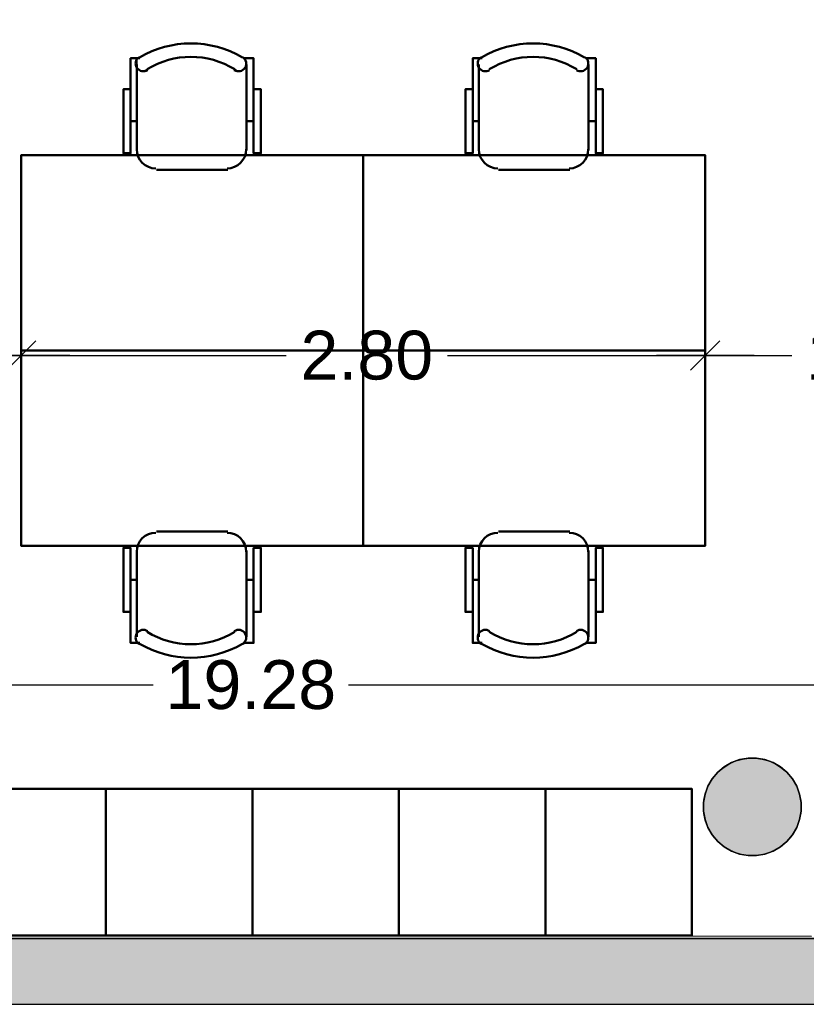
# Model space of a CAD drawing. Header units: metres. Extents: x -1 to 437, y -6 to 28.
# Tile 16 of 28: x 413.14 to 416.36, y 12.84 to 16.88. Entities that reach past the tile are written whole.
import ezdxf

# ---------------------------------------------------------------- set-up
doc = ezdxf.new("R2010")
doc.units = ezdxf.units.M
doc.header["$PDMODE"] = 65
doc.linetypes.add('CONTINUA', pattern=[0])
for name, color, linetype, lineweight in [('3D P5 MURS', 7, 'CONTINUA', 25), ('3D P5 PILAR', 7, 'CONTINUA', 25), ('P5 COTES', 7, 'CONTINUA', 25), ('P5 LOCAL', 7, 'CONTINUA', 25), ('P5 MOBLES', 7, 'CONTINUA', 25), ('P5 SUP.LLIURE', 7, 'CONTINUA', 25)]:
    doc.layers.add(name, color=color, linetype=linetype, lineweight=lineweight)
doc.styles.add('ARIAL', font='arial.ttf')
doc.dimstyles.new('DIMSTYLE_16', dxfattribs={"dimtxt": 0.2, "dimasz": 0.2, "dimexe": 0, "dimexo": 1e-06, "dimgap": 0.1, "dimtad": 0, "dimrnd": 0.005, "dimzin": 4, "dimdsep": 46, "dimtxsty": 'ARIAL', "dimblk1": 'ALL_ML_STRICH', "dimblk2": 'ALL_ML_STRICH', "dimsah": 1, "dimcen": 0, "dimse1": 1, "dimse2": 1, "dimclrd": 2, "dimclre": 2, "dimclrt": 2, "dimadec": 0, "dimazin": 0, "dimtfac": 1, "dimtdec": 0, "dimtix": 1, "dimtmove": 2, "dimatfit": 3, "dimfxl": 0, "dimtzin": 0, "dimlwd": 0, "dimlwe": 35, "dimarcsym": 0})
doc.dimstyles.new('DIMSTYLE_6', dxfattribs={"dimtxt": 0.2, "dimasz": 0.2, "dimexe": 0, "dimexo": 1e-06, "dimgap": 0.1, "dimtad": 0, "dimrnd": 0.01, "dimzin": 4, "dimdsep": 46, "dimtxsty": 'ARIAL', "dimblk1": 'ALL_ML_STRICH', "dimblk2": 'ALL_ML_STRICH', "dimsah": 1, "dimcen": 0, "dimse1": 1, "dimse2": 1, "dimclrd": 2, "dimclre": 2, "dimclrt": 2, "dimadec": 0, "dimazin": 0, "dimtfac": 1, "dimtdec": 0, "dimtix": 1, "dimtmove": 2, "dimatfit": 3, "dimfxl": 0, "dimtzin": 0, "dimlwd": 0, "dimlwe": 35, "dimarcsym": 0})
doc.dimstyles.new('DIMSTYLE_9', dxfattribs={"dimtxt": 0.2, "dimasz": 0.2, "dimexe": 0, "dimexo": 1e-06, "dimgap": 0.1, "dimtad": 0, "dimdec": 0, "dimlfac": 100, "dimrnd": 1, "dimzin": 4, "dimdsep": 46, "dimtxsty": 'ARIAL', "dimblk1": 'ALL_ML_STRICH', "dimblk2": 'ALL_ML_STRICH', "dimsah": 1, "dimcen": 0, "dimse1": 1, "dimse2": 1, "dimclrd": 2, "dimclre": 2, "dimclrt": 2, "dimadec": 0, "dimazin": 0, "dimtfac": 1, "dimtdec": 0, "dimtix": 1, "dimtmove": 2, "dimatfit": 3, "dimfxl": 0, "dimtzin": 0, "dimlwd": 0, "dimlwe": 35, "dimarcsym": 0})

# ---------------------------------------------------------------- blocks, each defined once
blk = doc.blocks.new('_CLOSEDFILLED')
at = {"color": 0, "linetype": 'ByBlock', "lineweight": -2}
blk.add_solid([(-1, 0), (0, 0), (-1, 0)], dxfattribs=at)
blk = doc.blocks.new('OBJETO_COMPLEJO_25')
at = {"layer": 'P5 MOBLES', "color": 202, "linetype": 'CONTINUA', "lineweight": 50, "transparency": 33554687}
for p, q in [((413.6158, 16.3406), (413.6158, 16.6919)), ((414.0645, 16.6919), (414.0645, 16.3406)), ((413.5904, 16.4591), (413.6158, 16.4591)), ((414.0942, 16.4591), (414.0645, 16.4591)), ((413.9883, 16.2601), (413.6962, 16.2601))]:
    blk.add_line(p, q, dxfattribs=at)
for points in [[(413.5904, 16.5903), (413.5608, 16.5903), (413.5608, 16.3279), (413.5904, 16.3279), (413.5904, 16.7173), (413.6285, 16.7173)], [(413.625, 16.7217), (413.6201, 16.7176), (413.6162, 16.7128), (413.6133, 16.7074), (413.6116, 16.7016), (413.6109, 16.6956), (413.6115, 16.6895), (413.6132, 16.6836), (413.6161, 16.6779), (413.6201, 16.673), (413.6249, 16.669), (413.6303, 16.6661), (413.6361, 16.6643), (413.6421, 16.6636), (413.6482, 16.664), (413.6541, 16.6657), (413.6598, 16.6686)], [(414.015, 16.6686), (414.0207, 16.6657), (414.0267, 16.664), (414.0328, 16.6636), (414.0388, 16.6643), (414.0445, 16.6661), (414.0499, 16.669), (414.0547, 16.673), (414.0587, 16.6779), (414.0617, 16.6836), (414.0634, 16.6895), (414.0639, 16.6956), (414.0633, 16.7016), (414.0615, 16.7074), (414.0587, 16.7128), (414.0547, 16.7176), (414.0498, 16.7217)], [(414.0942, 16.5903), (414.1238, 16.5903), (414.1238, 16.3279), (414.0942, 16.3279), (414.0942, 16.7173), (414.0518, 16.7173)], [(413.6152, 16.344), (413.6168, 16.3282), (413.6213, 16.3135), (413.6285, 16.3002), (413.6381, 16.2886), (413.6497, 16.279), (413.663, 16.2718), (413.6777, 16.2672), (413.6935, 16.2657)], [(413.9856, 16.2657), (414.0014, 16.2672), (414.0161, 16.2718), (414.0294, 16.279), (414.041, 16.2886), (414.0505, 16.3002), (414.0577, 16.3135), (414.0623, 16.3282), (414.0639, 16.344)]]:
    blk.add_lwpolyline(points, dxfattribs=at)
blk.add_lwpolyline([(414.5429, 15.5193), (413.1417, 15.5193), (413.1417, 16.3194), (414.5429, 16.3194), (414.5429, 15.5193)], close=True, dxfattribs=at)
for centre, radius, start, end in [((413.8375, 16.3612), 0.4167, 59.5738, 120.4458), ((413.8375, 16.3823), 0.3405, 58.2581, 121.7649)]:
    blk.add_arc(centre, radius, start, end, dxfattribs=at)
blk = doc.blocks.new('OBJETO_COMPLEJO_26')
at = {"layer": 'P5 MOBLES', "color": 202, "linetype": 'CONTINUA', "lineweight": 50, "transparency": 33554687}
for p, q in [((413.9883, 14.7785), (413.6962, 14.7785)), ((413.6158, 14.6981), (413.6158, 14.3467)), ((414.0645, 14.3467), (414.0645, 14.6981)), ((413.5904, 14.5796), (413.6158, 14.5796)), ((414.0942, 14.5796), (414.0645, 14.5796))]:
    blk.add_line(p, q, dxfattribs=at)
blk.add_lwpolyline([(414.5429, 15.5193), (413.1417, 15.5193), (413.1417, 14.7192), (414.5429, 14.7192), (414.5429, 15.5193)], close=True, dxfattribs=at)
for points in [[(413.6152, 14.6947), (413.6168, 14.7105), (413.6213, 14.7252), (413.6285, 14.7385), (413.6381, 14.75), (413.6497, 14.7596), (413.663, 14.7668), (413.6777, 14.7714), (413.6935, 14.773)], [(413.9856, 14.773), (414.0014, 14.7714), (414.0161, 14.7668), (414.0294, 14.7596), (414.041, 14.75), (414.0505, 14.7385), (414.0577, 14.7252), (414.0623, 14.7105), (414.0639, 14.6947)], [(413.5904, 14.4483), (413.5608, 14.4483), (413.5608, 14.7108), (413.5904, 14.7108), (413.5904, 14.3213), (413.6285, 14.3213)], [(414.0942, 14.4483), (414.1238, 14.4483), (414.1238, 14.7108), (414.0942, 14.7108), (414.0942, 14.3213), (414.0518, 14.3213)], [(413.625, 14.3169), (413.6201, 14.321), (413.6162, 14.3258), (413.6133, 14.3312), (413.6116, 14.337), (413.6109, 14.343), (413.6115, 14.3491), (413.6132, 14.355), (413.6161, 14.3607), (413.6201, 14.3657), (413.6249, 14.3696), (413.6303, 14.3725), (413.6361, 14.3744), (413.6421, 14.3751), (413.6482, 14.3746), (413.6541, 14.3729), (413.6598, 14.37)], [(414.015, 14.37), (414.0207, 14.3729), (414.0267, 14.3746), (414.0328, 14.3751), (414.0388, 14.3744), (414.0445, 14.3725), (414.0499, 14.3696), (414.0547, 14.3657), (414.0587, 14.3607), (414.0617, 14.355), (414.0634, 14.3491), (414.0639, 14.343), (414.0633, 14.337), (414.0615, 14.3312), (414.0587, 14.3258), (414.0547, 14.321), (414.0498, 14.3169)]]:
    blk.add_lwpolyline(points, dxfattribs=at)
for centre, radius, start, end in [((413.8375, 14.6563), 0.3405, 238.2351, 301.7419), ((413.8375, 14.6774), 0.4167, 239.5542, 300.4262)]:
    blk.add_arc(centre, radius, start, end, dxfattribs=at)
blk = doc.blocks.new('OBJETO_COMPLEJO_27')
at = {"layer": 'P5 MOBLES', "color": 202, "linetype": 'CONTINUA', "lineweight": 50, "transparency": 33554687}
for p, q in [((415.017, 16.3406), (415.017, 16.6919)), ((415.4657, 16.6919), (415.4657, 16.3406)), ((414.9916, 16.4591), (415.017, 16.4591)), ((415.4953, 16.4591), (415.4657, 16.4591)), ((415.3895, 16.2601), (415.0974, 16.2601))]:
    blk.add_line(p, q, dxfattribs=at)
for points in [[(414.9916, 16.5903), (414.962, 16.5903), (414.962, 16.3279), (414.9916, 16.3279), (414.9916, 16.7173), (415.0297, 16.7173)], [(415.0262, 16.7217), (415.0213, 16.7176), (415.0174, 16.7128), (415.0145, 16.7074), (415.0127, 16.7016), (415.0121, 16.6956), (415.0126, 16.6895), (415.0144, 16.6836), (415.0173, 16.6779), (415.0213, 16.673), (415.0261, 16.669), (415.0315, 16.6661), (415.0372, 16.6643), (415.0433, 16.6636), (415.0493, 16.664), (415.0553, 16.6657), (415.061, 16.6686)], [(415.4162, 16.6686), (415.4219, 16.6657), (415.4279, 16.664), (415.4339, 16.6636), (415.44, 16.6643), (415.4457, 16.6661), (415.4511, 16.669), (415.4559, 16.673), (415.4599, 16.6779), (415.4628, 16.6836), (415.4646, 16.6895), (415.4651, 16.6956), (415.4644, 16.7016), (415.4627, 16.7074), (415.4598, 16.7128), (415.4559, 16.7176), (415.451, 16.7217)], [(415.4953, 16.5903), (415.525, 16.5903), (415.525, 16.3279), (415.4953, 16.3279), (415.4953, 16.7173), (415.453, 16.7173)], [(415.0163, 16.344), (415.0179, 16.3282), (415.0225, 16.3135), (415.0297, 16.3002), (415.0393, 16.2886), (415.0509, 16.279), (415.0642, 16.2718), (415.0789, 16.2672), (415.0947, 16.2657)], [(415.3868, 16.2657), (415.4025, 16.2672), (415.4172, 16.2718), (415.4305, 16.279), (415.4421, 16.2886), (415.4517, 16.3002), (415.4589, 16.3135), (415.4635, 16.3282), (415.4651, 16.344)]]:
    blk.add_lwpolyline(points, dxfattribs=at)
blk.add_lwpolyline([(415.9441, 15.5193), (414.5429, 15.5193), (414.5429, 16.3194), (415.9441, 16.3194), (415.9441, 15.5193)], close=True, dxfattribs=at)
for centre, radius, start, end in [((415.2387, 16.3612), 0.4167, 59.5738, 120.4458), ((415.2387, 16.3823), 0.3405, 58.2581, 121.7649)]:
    blk.add_arc(centre, radius, start, end, dxfattribs=at)
blk = doc.blocks.new('OBJETO_COMPLEJO_28')
at = {"layer": 'P5 MOBLES', "color": 202, "linetype": 'CONTINUA', "lineweight": 50, "transparency": 33554687}
for p, q in [((415.3895, 14.7785), (415.0974, 14.7785)), ((415.017, 14.6981), (415.017, 14.3467)), ((415.4657, 14.3467), (415.4657, 14.6981)), ((414.9916, 14.5796), (415.017, 14.5796)), ((415.4953, 14.5796), (415.4657, 14.5796))]:
    blk.add_line(p, q, dxfattribs=at)
blk.add_lwpolyline([(415.9441, 15.5193), (414.5429, 15.5193), (414.5429, 14.7192), (415.9441, 14.7192), (415.9441, 15.5193)], close=True, dxfattribs=at)
for points in [[(415.0163, 14.6947), (415.0179, 14.7105), (415.0225, 14.7252), (415.0297, 14.7385), (415.0393, 14.75), (415.0509, 14.7596), (415.0642, 14.7668), (415.0789, 14.7714), (415.0947, 14.773)], [(415.3868, 14.773), (415.4025, 14.7714), (415.4172, 14.7668), (415.4305, 14.7596), (415.4421, 14.75), (415.4517, 14.7385), (415.4589, 14.7252), (415.4635, 14.7105), (415.4651, 14.6947)], [(414.9916, 14.4483), (414.962, 14.4483), (414.962, 14.7108), (414.9916, 14.7108), (414.9916, 14.3213), (415.0297, 14.3213)], [(415.4953, 14.4483), (415.525, 14.4483), (415.525, 14.7108), (415.4953, 14.7108), (415.4953, 14.3213), (415.453, 14.3213)], [(415.0262, 14.3169), (415.0213, 14.321), (415.0174, 14.3258), (415.0145, 14.3312), (415.0127, 14.337), (415.0121, 14.343), (415.0126, 14.3491), (415.0144, 14.355), (415.0173, 14.3607), (415.0213, 14.3657), (415.0261, 14.3696), (415.0315, 14.3725), (415.0372, 14.3744), (415.0433, 14.3751), (415.0493, 14.3746), (415.0553, 14.3729), (415.061, 14.37)], [(415.4162, 14.37), (415.4219, 14.3729), (415.4279, 14.3746), (415.4339, 14.3751), (415.44, 14.3744), (415.4457, 14.3725), (415.4511, 14.3696), (415.4559, 14.3657), (415.4599, 14.3607), (415.4628, 14.355), (415.4646, 14.3491), (415.4651, 14.343), (415.4644, 14.337), (415.4627, 14.3312), (415.4598, 14.3258), (415.4559, 14.321), (415.451, 14.3169)]]:
    blk.add_lwpolyline(points, dxfattribs=at)
for centre, radius, start, end in [((415.2387, 14.6563), 0.3405, 238.2351, 301.7419), ((415.2387, 14.6774), 0.4167, 239.5542, 300.4262)]:
    blk.add_arc(centre, radius, start, end, dxfattribs=at)
blk = doc.blocks.new('ALL_ML_STRICH')
at = {"color": 0, "linetype": 'ByBlock', "lineweight": -2}
for p, q in [((0, -0.5), (0, 0.5)), ((-0.3, -0.3), (0.3, 0.3)), ((-1, 0), (0.5, 0))]:
    blk.add_line(p, q, dxfattribs=at)
blk = doc.blocks.new('*D88')
at = {"layer": 'DEFPOINTS', "color": 2, "linetype": 'CONTINUA', "lineweight": 35, "transparency": 33554687}
for p in [(404.437, 14.4941), (404.437, 14.1493), (423.7153, 13.1195)]:
    blk.add_point(p, dxfattribs=at)
at = {"layer": 'P5 COTES', "color": 2, "linetype": 'CONTINUA', "lineweight": -2, "transparency": 33554687}
for p, q in [((404.437, 14.1493), (413.6827, 14.1493)), ((414.4827, 14.1493), (423.7153, 14.1493))]:
    blk.add_line(p, q, dxfattribs=at)
at = {"layer": 'P5 COTES', "color": 2, "linetype": 'CONTINUA', "lineweight": 35, "transparency": 33554687, "xscale": 0.2, "yscale": 0.2, "zscale": 0.2, "rotation": 180}
blk.add_blockref('ALL_ML_STRICH', (404.437, 14.1493), dxfattribs=at)
at = {"layer": 'P5 COTES', "color": 2, "linetype": 'CONTINUA', "lineweight": 35, "transparency": 33554687, "xscale": 0.2, "yscale": 0.2, "zscale": 0.2}
blk.add_blockref('ALL_ML_STRICH', (423.7153, 14.1493), dxfattribs=at)
at = {"layer": 'P5 COTES', "color": 2, "linetype": 'CONTINUA', "lineweight": 35, "transparency": 33554687, "insert": (414.0827, 14.1493), "char_height": 0.2, "width": 1, "attachment_point": 5, "style": 'ARIAL'}
blk.add_mtext('\\A1;{\\A1;{19.28\\H0.132000;\\S^ ;}}', dxfattribs=at)
blk = doc.blocks.new('*D97')
at = {"layer": 'DEFPOINTS', "color": 2, "linetype": 'CONTINUA', "lineweight": 35, "transparency": 33554687}
for p in [(413.1417, 15.9812), (412.3417, 15.6866), (412.3417, 15.4993)]:
    blk.add_point(p, dxfattribs=at)
at = {"layer": 'P5 COTES', "color": 2, "linetype": 'CONTINUA', "lineweight": -2, "transparency": 33554687}
for p, q in [((412.3417, 15.4993), (412.543, 15.4993)), ((412.923, 15.4993), (413.1417, 15.4993))]:
    blk.add_line(p, q, dxfattribs=at)
at = {"layer": 'P5 COTES', "color": 2, "linetype": 'CONTINUA', "lineweight": 35, "transparency": 33554687, "xscale": 0.2, "yscale": 0.2, "zscale": 0.2, "rotation": 180}
blk.add_blockref('ALL_ML_STRICH', (412.3417, 15.4993), dxfattribs=at)
at = {"layer": 'P5 COTES', "color": 2, "linetype": 'CONTINUA', "lineweight": 35, "transparency": 33554687, "xscale": 0.2, "yscale": 0.2, "zscale": 0.2}
blk.add_blockref('ALL_ML_STRICH', (413.1417, 15.4993), dxfattribs=at)
at = {"layer": 'P5 COTES', "color": 2, "linetype": 'CONTINUA', "lineweight": 35, "transparency": 33554687, "insert": (412.733, 15.4993), "char_height": 0.2, "width": 0.4, "attachment_point": 5, "style": 'ARIAL'}
blk.add_mtext('\\A1;{80}', dxfattribs=at)
blk = doc.blocks.new('*D98')
at = {"layer": 'DEFPOINTS', "color": 2, "linetype": 'CONTINUA', "lineweight": 35, "transparency": 33554687}
for p in [(413.1417, 15.9812), (415.9441, 15.9196), (413.1417, 15.4993)]:
    blk.add_point(p, dxfattribs=at)
at = {"layer": 'P5 COTES', "color": 2, "linetype": 'CONTINUA', "lineweight": -2, "transparency": 33554687}
for p, q in [((413.1417, 15.4993), (414.2277, 15.4993)), ((414.8877, 15.4993), (415.9441, 15.4993))]:
    blk.add_line(p, q, dxfattribs=at)
at = {"layer": 'P5 COTES', "color": 2, "linetype": 'CONTINUA', "lineweight": 35, "transparency": 33554687, "xscale": 0.2, "yscale": 0.2, "zscale": 0.2, "rotation": 180}
blk.add_blockref('ALL_ML_STRICH', (413.1417, 15.4993), dxfattribs=at)
at = {"layer": 'P5 COTES', "color": 2, "linetype": 'CONTINUA', "lineweight": 35, "transparency": 33554687, "xscale": 0.2, "yscale": 0.2, "zscale": 0.2}
blk.add_blockref('ALL_ML_STRICH', (415.9441, 15.4993), dxfattribs=at)
at = {"layer": 'P5 COTES', "color": 2, "linetype": 'CONTINUA', "lineweight": 35, "transparency": 33554687, "insert": (414.5577, 15.4993), "char_height": 0.2, "width": 0.8, "attachment_point": 5, "style": 'ARIAL'}
blk.add_mtext('\\A1;{\\A1;{2.80\\H0.132000;\\S^ ;}}', dxfattribs=at)
blk = doc.blocks.new('*D99')
at = {"layer": 'DEFPOINTS', "color": 2, "linetype": 'CONTINUA', "lineweight": 35, "transparency": 33554687}
for p in [(415.9441, 15.9196), (417.2841, 15.6495), (415.9441, 15.4993)]:
    blk.add_point(p, dxfattribs=at)
at = {"layer": 'P5 COTES', "color": 2, "linetype": 'CONTINUA', "lineweight": -2, "transparency": 33554687}
for p, q in [((415.9441, 15.4993), (416.2989, 15.4993)), ((416.9589, 15.4993), (417.2841, 15.4993))]:
    blk.add_line(p, q, dxfattribs=at)
at = {"layer": 'P5 COTES', "color": 2, "linetype": 'CONTINUA', "lineweight": 35, "transparency": 33554687, "xscale": 0.2, "yscale": 0.2, "zscale": 0.2, "rotation": 180}
blk.add_blockref('ALL_ML_STRICH', (415.9441, 15.4993), dxfattribs=at)
at = {"layer": 'P5 COTES', "color": 2, "linetype": 'CONTINUA', "lineweight": 35, "transparency": 33554687, "xscale": 0.2, "yscale": 0.2, "zscale": 0.2}
blk.add_blockref('ALL_ML_STRICH', (417.2841, 15.4993), dxfattribs=at)
at = {"layer": 'P5 COTES', "color": 2, "linetype": 'CONTINUA', "lineweight": 35, "transparency": 33554687, "insert": (416.6289, 15.4993), "char_height": 0.2, "width": 0.8, "attachment_point": 5, "style": 'ARIAL'}
blk.add_mtext('\\A1;{\\A1;{1.34\\H0.132000;\\S^ ;}}', dxfattribs=at)
blk = doc.blocks.new('*D123')
at = {"layer": 'DEFPOINTS', "color": 2, "linetype": 'CONTINUA', "lineweight": 35, "transparency": 33554687}
for p in [(413.283, 17.9241), (412.11, 16.3196), (413.13, 16.3196)]:
    blk.add_point(p, dxfattribs=at)
at = {"layer": 'P5 COTES', "color": 2, "linetype": 'CONTINUA', "lineweight": -2, "transparency": 33554687}
for p, q in [((412.11, 17.4666), (412.11, 17.9241)), ((412.11, 16.3196), (412.11, 16.8066))]:
    blk.add_line(p, q, dxfattribs=at)
at = {"layer": 'P5 COTES', "color": 2, "linetype": 'CONTINUA', "lineweight": 35, "transparency": 33554687, "xscale": 0.2, "yscale": 0.2, "zscale": 0.2}
for p, rotation in [((412.11, 17.9241), 90), ((412.11, 16.3196), 270)]:
    blk.add_blockref('ALL_ML_STRICH', p, dxfattribs=dict(at, rotation=rotation))
at = {"layer": 'P5 COTES', "color": 2, "linetype": 'CONTINUA', "lineweight": 35, "transparency": 33554687, "insert": (412.11, 17.1366), "char_height": 0.2, "width": 0.8, "attachment_point": 5, "rotation": 90, "style": 'ARIAL'}
blk.add_mtext('\\A1;{\\A1;{1.60\\H0.132000;\\S^ ;}}', dxfattribs=at)

msp = doc.modelspace()

# ---------------------------------------------------------------- hatches: boundary and pattern name
at = {"layer": '3D P5 MURS', "linetype": 'CONTINUA', "lineweight": 18, "true_color": 0xa0a0a0, "transparency": 33554687}
msp.add_hatch(color=253, dxfattribs=at).paths.add_polyline_path([(398.24173, 12.84061), (423.65829, 12.84061), (423.71419, 13.11061), (398.29522, 13.11061)])
at = {"layer": '3D P5 PILAR', "linetype": 'CONTINUA', "lineweight": 18, "transparency": 33554687}
msp.add_hatch(color=9, dxfattribs=at).paths.add_polyline_path([(416.15446, 13.84921), (416.11951, 13.84921), (416.08509, 13.84314), (416.05225, 13.83118), (416.02198, 13.81371), (415.9952, 13.79124), (415.97274, 13.76447), (415.95526, 13.7342), (415.94331, 13.70136), (415.93724, 13.66694), (415.93724, 13.63198), (415.94331, 13.59756), (415.95526, 13.56472), (415.97274, 13.53445), (415.9952, 13.50768), (416.02198, 13.48521), (416.05225, 13.46774), (416.08509, 13.45578), (416.11951, 13.44971), (416.15446, 13.44971), (416.18888, 13.45578), (416.22172, 13.46774), (416.25199, 13.48521), (416.27877, 13.50768), (416.30123, 13.53445), (416.31871, 13.56472), (416.33066, 13.59756), (416.33673, 13.63198), (416.33673, 13.66694), (416.33066, 13.70136), (416.31871, 13.7342), (416.30123, 13.76447), (416.27877, 13.79124), (416.25199, 13.81371), (416.22172, 13.83118), (416.18888, 13.84314)])

# ---------------------------------------------------------------- linework, layer by layer
at = {"layer": '3D P5 MURS', "color": 7, "linetype": 'CONTINUA', "lineweight": 25, "transparency": 33554687}
for p, q in [((423.71419, 13.11061), (398.29522, 13.11061)), ((398.24173, 12.84061), (423.65829, 12.84061))]:
    msp.add_line(p, q, dxfattribs=at)
at = {"layer": '3D P5 PILAR', "color": 7, "linetype": 'CONTINUA', "lineweight": 25, "transparency": 33554687}
for p, q in [((416.08509, 13.84314), (416.05225, 13.83118)), ((416.11951, 13.84921), (416.08509, 13.84314)), ((416.15446, 13.84921), (416.11951, 13.84921)), ((416.18888, 13.84314), (416.15446, 13.84921)), ((416.22172, 13.83118), (416.18888, 13.84314)), ((416.02198, 13.81371), (415.9952, 13.79124)), ((416.05225, 13.83118), (416.02198, 13.81371)), ((416.25199, 13.81371), (416.22172, 13.83118)), ((416.27877, 13.79124), (416.25199, 13.81371)), ((415.97274, 13.76447), (415.95526, 13.7342)), ((415.9952, 13.79124), (415.97274, 13.76447)), ((416.30123, 13.76447), (416.27877, 13.79124)), ((416.31871, 13.7342), (416.30123, 13.76447)), ((415.95526, 13.7342), (415.94331, 13.70136)), ((416.33066, 13.70136), (416.31871, 13.7342)), ((415.94331, 13.70136), (415.93724, 13.66694)), ((416.33673, 13.66694), (416.33066, 13.70136)), ((415.93724, 13.66694), (415.93724, 13.63198)), ((416.33673, 13.63198), (416.33673, 13.66694)), ((415.93724, 13.63198), (415.94331, 13.59756)), ((415.94331, 13.59756), (415.95526, 13.56472)), ((416.31871, 13.56472), (416.33066, 13.59756)), ((416.33066, 13.59756), (416.33673, 13.63198)), ((415.95526, 13.56472), (415.97274, 13.53445)), ((416.30123, 13.53445), (416.31871, 13.56472)), ((415.97274, 13.53445), (415.9952, 13.50768)), ((416.27877, 13.50768), (416.30123, 13.53445)), ((415.9952, 13.50768), (416.02198, 13.48521)), ((416.02198, 13.48521), (416.05225, 13.46774)), ((416.22172, 13.46774), (416.25199, 13.48521)), ((416.25199, 13.48521), (416.27877, 13.50768)), ((416.05225, 13.46774), (416.08509, 13.45578)), ((416.08509, 13.45578), (416.11951, 13.44971)), ((416.11951, 13.44971), (416.15446, 13.44971)), ((416.15446, 13.44971), (416.18888, 13.45578)), ((416.18888, 13.45578), (416.22172, 13.46774))]:
    msp.add_line(p, q, dxfattribs=at)
at = {"layer": 'P5 LOCAL', "color": 7, "linetype": 'CONTINUA', "lineweight": 25, "transparency": 33554687}
for p, q in [((416.05225, 13.83118), (416.08509, 13.84314)), ((416.08509, 13.84314), (416.11951, 13.84921)), ((416.11951, 13.84921), (416.15446, 13.84921)), ((416.15446, 13.84921), (416.18888, 13.84314)), ((416.18888, 13.84314), (416.22172, 13.83118)), ((415.9952, 13.79124), (416.02198, 13.81371)), ((416.02198, 13.81371), (416.05225, 13.83118)), ((416.22172, 13.83118), (416.25199, 13.81371)), ((416.25199, 13.81371), (416.27877, 13.79124)), ((415.95526, 13.7342), (415.97274, 13.76447)), ((415.97274, 13.76447), (415.9952, 13.79124)), ((416.27877, 13.79124), (416.30123, 13.76447)), ((416.30123, 13.76447), (416.31871, 13.7342)), ((415.94331, 13.70136), (415.95526, 13.7342)), ((416.31871, 13.7342), (416.33066, 13.70136)), ((415.93724, 13.66694), (415.94331, 13.70136)), ((416.33066, 13.70136), (416.33673, 13.66694)), ((415.93724, 13.63198), (415.93724, 13.66694)), ((416.33673, 13.66694), (416.33673, 13.63198)), ((415.94331, 13.59756), (415.93724, 13.63198)), ((415.95526, 13.56472), (415.94331, 13.59756)), ((416.33066, 13.59756), (416.31871, 13.56472)), ((416.33673, 13.63198), (416.33066, 13.59756)), ((415.97274, 13.53445), (415.95526, 13.56472)), ((416.31871, 13.56472), (416.30123, 13.53445)), ((415.9952, 13.50768), (415.97274, 13.53445)), ((416.30123, 13.53445), (416.27877, 13.50768)), ((416.02198, 13.48521), (415.9952, 13.50768)), ((416.05225, 13.46774), (416.02198, 13.48521)), ((416.25199, 13.48521), (416.22172, 13.46774)), ((416.27877, 13.50768), (416.25199, 13.48521)), ((416.08509, 13.45578), (416.05225, 13.46774)), ((416.11951, 13.44971), (416.08509, 13.45578)), ((416.15446, 13.44971), (416.11951, 13.44971)), ((416.18888, 13.45578), (416.15446, 13.44971)), ((416.22172, 13.46774), (416.18888, 13.45578)), ((407.36161, 13.11061), (423.71344, 13.11061))]:
    msp.add_line(p, q, dxfattribs=at)
at = {"layer": 'P5 MOBLES', "color": 202, "linetype": 'CONTINUA', "lineweight": 50, "transparency": 33554687}
for points in [[(412.88927, 13.12308), (412.88927, 13.72308), (413.48927, 13.72308), (413.48927, 13.12308), (412.88927, 13.12308)], [(413.48927, 13.12308), (413.48927, 13.72308), (414.08927, 13.72308), (414.08927, 13.12308), (413.48927, 13.12308)], [(414.08927, 13.12308), (414.08927, 13.72308), (414.68927, 13.72308), (414.68927, 13.12308), (414.08927, 13.12308)], [(414.68927, 13.12308), (414.68927, 13.72308), (415.28927, 13.72308), (415.28927, 13.12308), (414.68927, 13.12308)], [(415.28927, 13.12308), (415.28927, 13.72308), (415.88927, 13.72308), (415.88927, 13.12308), (415.28927, 13.12308)]]:
    msp.add_lwpolyline(points, close=True, dxfattribs=at)
at = {"layer": 'P5 SUP.LLIURE', "color": 7, "linetype": 'CONTINUA', "lineweight": 25, "transparency": 33554687}
for p, q in [((415.05184, 16.73383), (415.07697, 16.74541)), ((415.07697, 16.74541), (415.1028, 16.7553)), ((415.1028, 16.7553), (415.12924, 16.76344)), ((415.12924, 16.76344), (415.15616, 16.76982)), ((415.15616, 16.76982), (415.18344, 16.77439)), ((415.18344, 16.77439), (415.21096, 16.77715)), ((415.21096, 16.77715), (415.23861, 16.77807)), ((415.23861, 16.77807), (415.26626, 16.77716)), ((415.26626, 16.77716), (415.29378, 16.77441)), ((415.29378, 16.77441), (415.32106, 16.76985)), ((415.32106, 16.76985), (415.34798, 16.76348)), ((415.34798, 16.76348), (415.37442, 16.75534)), ((415.37442, 16.75534), (415.40026, 16.74547)), ((415.40026, 16.74547), (415.42539, 16.7339)), ((413.59042, 16.59052), (413.59042, 16.71752)), ((413.59042, 16.71752), (413.61855, 16.71752)), ((413.61582, 16.71583), (413.61333, 16.70764)), ((413.61333, 16.70764), (413.61582, 16.71235)), ((413.61855, 16.71752), (413.61582, 16.71235)), ((413.61582, 16.71235), (413.61582, 16.71583)), ((413.61582, 16.71235), (413.61582, 16.67852)), ((413.62066, 16.71752), (413.61779, 16.71595)), ((413.61779, 16.71595), (413.61968, 16.71752)), ((413.61968, 16.71752), (413.62066, 16.71752)), ((414.05669, 16.71625), (414.05435, 16.71752)), ((414.05435, 16.71752), (414.05515, 16.71752)), ((414.05515, 16.71752), (414.05669, 16.71625)), ((414.9916, 16.59052), (414.9916, 16.71752)), ((414.9916, 16.71752), (415.02086, 16.71752)), ((415.01897, 16.71595), (415.05184, 16.73383)), ((415.02086, 16.71752), (415.01897, 16.71595)), ((415.42539, 16.7339), (415.45787, 16.71625)), ((415.45787, 16.71625), (415.45633, 16.71752)), ((415.45633, 16.71752), (415.49534, 16.71752)), ((415.49534, 16.71752), (415.49534, 16.59052)), ((413.61582, 16.67852), (413.62015, 16.67317)), ((413.62492, 16.66921), (413.61582, 16.67415)), ((413.61582, 16.67415), (413.61582, 16.33777)), ((413.62015, 16.67317), (413.62492, 16.66921)), ((413.64071, 16.66219), (413.65825, 16.67204)), ((413.65413, 16.66592), (413.64071, 16.66219)), ((413.65988, 16.66884), (413.65413, 16.66592)), ((413.65825, 16.67204), (413.65988, 16.66884)), ((414.01496, 16.66884), (414.01663, 16.67211)), ((414.02071, 16.66592), (414.01496, 16.66884)), ((414.01663, 16.67211), (414.02237, 16.66889)), ((414.02237, 16.66889), (414.02071, 16.66592)), ((413.56078, 16.3196), (413.56078, 16.59052)), ((413.56078, 16.59052), (413.59042, 16.59052)), ((414.96196, 16.3196), (414.96196, 16.59052)), ((414.96196, 16.59052), (414.9916, 16.59052)), ((415.49534, 16.59052), (415.52498, 16.59052)), ((415.52498, 16.59052), (415.52498, 16.3196)), ((413.1417, 14.71946), (413.1417, 16.3196)), ((413.1417, 16.3196), (413.56078, 16.3196)), ((413.61582, 16.33777), (413.61676, 16.32839)), ((413.61676, 16.32839), (413.61949, 16.3196)), ((413.61949, 16.3196), (414.96196, 16.3196)), ((415.52498, 16.3196), (415.94406, 16.3196)), ((415.94406, 16.3196), (415.94406, 14.71946)), ((413.56078, 14.71946), (413.1417, 14.71946)), ((413.56078, 14.44854), (413.56078, 14.71946)), ((414.96196, 14.71946), (414.1238, 14.71946)), ((414.1238, 14.71946), (414.1238, 14.44854)), ((414.96196, 14.44854), (414.96196, 14.71946)), ((415.94406, 14.71946), (415.52498, 14.71946)), ((415.52498, 14.71946), (415.52498, 14.44854)), ((413.59042, 14.44854), (413.56078, 14.44854)), ((413.59042, 14.32154), (413.59042, 14.44854)), ((414.1238, 14.44854), (414.09416, 14.44854)), ((414.09416, 14.44854), (414.09416, 14.32154)), ((414.9916, 14.44854), (414.96196, 14.44854)), ((414.9916, 14.32154), (414.9916, 14.44854)), ((415.52498, 14.44854), (415.49534, 14.44854)), ((415.49534, 14.44854), (415.49534, 14.32154)), ((413.65066, 14.30522), (413.61779, 14.3231)), ((413.61779, 14.3231), (413.61968, 14.32154)), ((414.05669, 14.32281), (414.02421, 14.30516)), ((414.05515, 14.32154), (414.05669, 14.32281)), ((415.05184, 14.30522), (415.01897, 14.3231)), ((415.01897, 14.3231), (415.02086, 14.32154)), ((415.45787, 14.32281), (415.42539, 14.30516)), ((415.45633, 14.32154), (415.45787, 14.32281)), ((413.61968, 14.32154), (413.59042, 14.32154)), ((413.67579, 14.29365), (413.65066, 14.30522)), ((413.70162, 14.28376), (413.67579, 14.29365)), ((413.72806, 14.27562), (413.70162, 14.28376)), ((413.97324, 14.28372), (413.94681, 14.27558)), ((413.99908, 14.29359), (413.97324, 14.28372)), ((414.02421, 14.30516), (413.99908, 14.29359)), ((414.09416, 14.32154), (414.05515, 14.32154)), ((415.02086, 14.32154), (414.9916, 14.32154)), ((415.07697, 14.29365), (415.05184, 14.30522)), ((415.1028, 14.28376), (415.07697, 14.29365)), ((415.12924, 14.27562), (415.1028, 14.28376)), ((415.37442, 14.28372), (415.34798, 14.27558)), ((415.40026, 14.29359), (415.37442, 14.28372)), ((415.42539, 14.30516), (415.40026, 14.29359)), ((415.49534, 14.32154), (415.45633, 14.32154)), ((413.75498, 14.26924), (413.72806, 14.27562)), ((413.78226, 14.26466), (413.75498, 14.26924)), ((413.80978, 14.26191), (413.78226, 14.26466)), ((413.83743, 14.26099), (413.80978, 14.26191)), ((413.86508, 14.2619), (413.83743, 14.26099)), ((413.8926, 14.26464), (413.86508, 14.2619)), ((413.91989, 14.26921), (413.8926, 14.26464)), ((413.94681, 14.27558), (413.91989, 14.26921)), ((415.15616, 14.26924), (415.12924, 14.27562)), ((415.18344, 14.26466), (415.15616, 14.26924)), ((415.21096, 14.26191), (415.18344, 14.26466)), ((415.23861, 14.26099), (415.21096, 14.26191)), ((415.26626, 14.2619), (415.23861, 14.26099)), ((415.29378, 14.26464), (415.26626, 14.2619)), ((415.32106, 14.26921), (415.29378, 14.26464)), ((415.34798, 14.27558), (415.32106, 14.26921)), ((416.07001, 13.83791), (416.09629, 13.84528)), ((416.09629, 13.84528), (416.12334, 13.84899)), ((416.12334, 13.84899), (416.15063, 13.84899)), ((416.15063, 13.84899), (416.17768, 13.84528)), ((416.17768, 13.84528), (416.20396, 13.83791)), ((416.00047, 13.79563), (416.02165, 13.81285)), ((416.02165, 13.81285), (416.04497, 13.82704)), ((416.04497, 13.82704), (416.07001, 13.83791)), ((416.20396, 13.83791), (416.229, 13.82704)), ((416.229, 13.82704), (416.25232, 13.81285)), ((416.25232, 13.81285), (416.2735, 13.79563)), ((415.9661, 13.75338), (415.98184, 13.77568)), ((415.98184, 13.77568), (416.00047, 13.79563)), ((416.2735, 13.79563), (416.29213, 13.77568)), ((416.29213, 13.77568), (416.30787, 13.75338)), ((411.08927, 13.72308), (415.88927, 13.72308)), ((415.88927, 13.72308), (415.88927, 13.12308)), ((415.9444, 13.70342), (415.95354, 13.72914)), ((415.95354, 13.72914), (415.9661, 13.75338)), ((416.30787, 13.75338), (416.32043, 13.72914)), ((416.32043, 13.72914), (416.32957, 13.70342)), ((415.93698, 13.64946), (415.93885, 13.67669)), ((415.93885, 13.67669), (415.9444, 13.70342)), ((416.32957, 13.70342), (416.33512, 13.67669)), ((416.33512, 13.67669), (416.33698, 13.64946)), ((415.93885, 13.62223), (415.93698, 13.64946)), ((416.33698, 13.64946), (416.33512, 13.62223)), ((415.9444, 13.5955), (415.93885, 13.62223)), ((416.33512, 13.62223), (416.32957, 13.5955)), ((415.95354, 13.56978), (415.9444, 13.5955)), ((415.9661, 13.54554), (415.95354, 13.56978)), ((416.32043, 13.56978), (416.30787, 13.54554)), ((416.32957, 13.5955), (416.32043, 13.56978)), ((415.98184, 13.52324), (415.9661, 13.54554)), ((416.00047, 13.50329), (415.98184, 13.52324)), ((416.29213, 13.52324), (416.2735, 13.50329)), ((416.30787, 13.54554), (416.29213, 13.52324)), ((416.02165, 13.48607), (416.00047, 13.50329)), ((416.04497, 13.47188), (416.02165, 13.48607)), ((416.25232, 13.48607), (416.229, 13.47188)), ((416.2735, 13.50329), (416.25232, 13.48607)), ((416.07001, 13.46101), (416.04497, 13.47188)), ((416.09629, 13.45364), (416.07001, 13.46101)), ((416.12334, 13.44993), (416.09629, 13.45364)), ((416.15063, 13.44993), (416.12334, 13.44993)), ((416.17768, 13.45364), (416.15063, 13.44993)), ((416.20396, 13.46101), (416.17768, 13.45364)), ((416.229, 13.47188), (416.20396, 13.46101)), ((415.88927, 13.12308), (414.78478, 13.12308)), ((414.78478, 13.12308), (416.37927, 13.11946))]:
    msp.add_line(p, q, dxfattribs=at)

# ---------------------------------------------------------------- block references
at = {"layer": '3D P5 PILAR', "color": 7, "linetype": 'CONTINUA', "lineweight": 25, "transparency": 33554687, "xscale": 0.0002666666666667, "yscale": 0.0002666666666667, "zscale": 0.0002666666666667}
msp.add_blockref('_CLOSEDFILLED', (416.13698, 13.64946), dxfattribs=at)
at = {"layer": 'P5 MOBLES', "color": 202, "linetype": 'CONTINUA', "lineweight": 50, "transparency": 33554687}
for name in ['OBJETO_COMPLEJO_25', 'OBJETO_COMPLEJO_27', 'OBJETO_COMPLEJO_26', 'OBJETO_COMPLEJO_28']:
    msp.add_blockref(name, (0, 0), dxfattribs=at)

# ---------------------------------------------------------------- dimensions: what is measured, and where the dimension line sits
at = {"layer": 'P5 COTES', "color": 2, "linetype": 'CONTINUA', "lineweight": 35, "transparency": 33554687}
dim = msp.add_linear_dim(base=(412.10999, 17.9241), p1=(413.12999, 16.3196), p2=(413.28296, 17.9241), angle=90, dimstyle='DIMSTYLE_16', override={"dimpost": '<>', "dimclrd": 2, "dimclre": 2, "dimclrt": 2, "dimlwd": 0, "dimlwe": 35}, dxfattribs=at)
dim.commit()
dim.dimension.update_dxf_attribs({"geometry": '*D123', "text_midpoint": (412.10999, 17.13664), "dimtype": 160})
for base, p1, p2, dimstyle, picture, middle in [((413.1417, 15.49935), (412.3417, 15.68655), (413.1417, 15.9812), 'DIMSTYLE_9', '*D97', (412.733, 15.49935)), ((415.94406, 15.49935), (413.1417, 15.9812), (415.94406, 15.91956), 'DIMSTYLE_6', '*D98', (414.55767, 15.49935)), ((417.28406, 15.49935), (415.94406, 15.91956), (417.28406, 15.64949), 'DIMSTYLE_6', '*D99', (416.62892, 15.49935)), ((423.71527, 14.14935), (404.43698, 14.49414), (423.71527, 13.11946), 'DIMSTYLE_6', '*D88', (414.08268, 14.14935))]:
    dim = msp.add_linear_dim(base=base, p1=p1, p2=p2, dimstyle=dimstyle, override={"dimpost": '<>', "dimclrd": 2, "dimclre": 2, "dimclrt": 2, "dimlwd": 0, "dimlwe": 35}, dxfattribs=at)
    dim.commit()
    dim.dimension.update_dxf_attribs({"geometry": picture, "text_midpoint": middle, "dimtype": 160})

doc.saveas('drawing.dxf')
